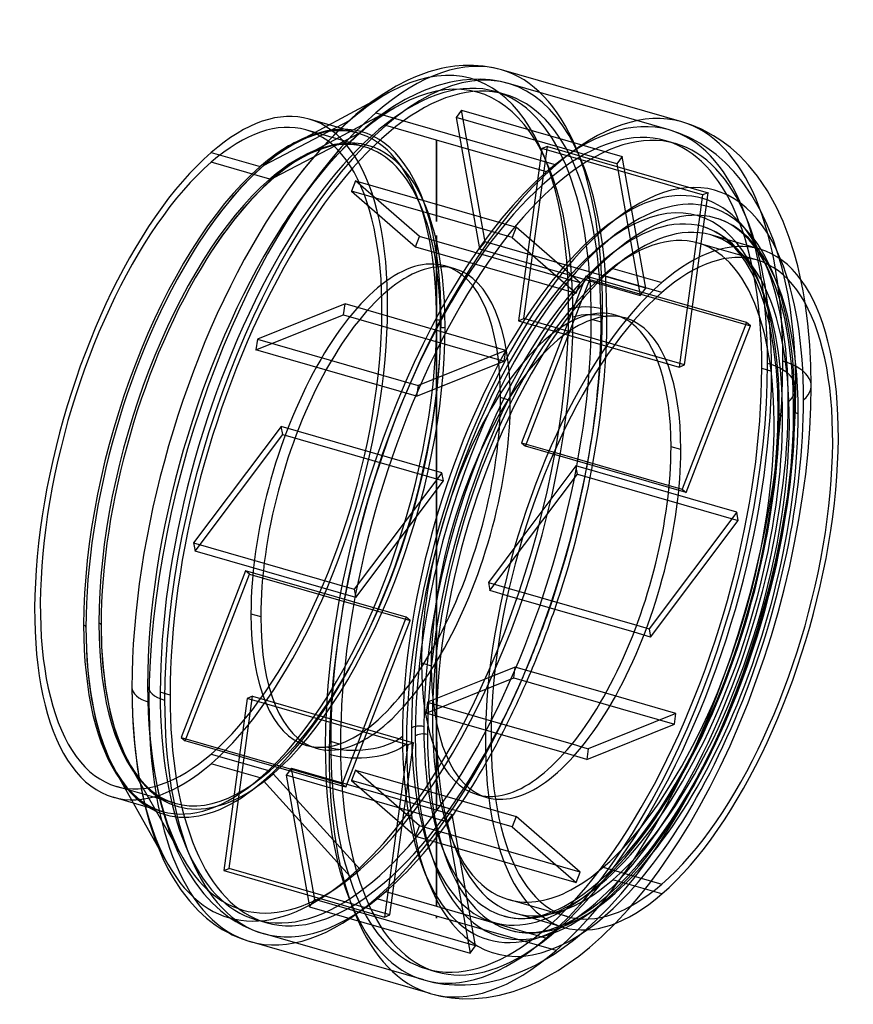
# Model space of a CAD drawing. Header units: millimetres. Extents: x -184 to 184, y -213 to 223.
import ezdxf

# ---------------------------------------------------------------- set-up
doc = ezdxf.new("R2010")
doc.units = ezdxf.units.MM
doc.layers.add('MAIN-1', color=7, linetype='Continuous')
doc.layers.add('MAIN-2', color=7, linetype='Continuous')

msp = doc.modelspace()

# ---------------------------------------------------------------- linework, layer by layer
at = {"layer": 'MAIN-1'}
for p, q in [((2.06, 200.93), (-3.44, 199.43)), ((4.29, 201.38), (2.06, 200.93)), ((8.12, 201.97), (4.29, 201.38)), ((11.82, 202.29), (8.12, 201.97)), ((16.29, 202.33), (11.82, 202.29)), ((20.59, 202.02), (16.29, 202.33)), ((21.52, 201.9), (20.59, 202.02)), ((25.19, 201.27), (21.52, 201.9)), ((28.76, 200.38), (25.19, 201.27)), ((108.44, 177.38), (28.76, 200.38)), ((-9.27, 197.29), (-12.6, 195.82)), ((-3.44, 199.43), (-9.27, 197.29)), ((-17.83, 193.12), (-23.34, 189.81)), ((-12.6, 195.82), (-17.83, 193.12)), ((-23.34, 189.81), (-28.81, 186.03)), ((-28.43, 186.3), (-61.87, 168.29)), ((-28.81, 186.03), (-35.62, 180.64)), ((-47.44, 176.06), (-56.33, 178.63)), ((-35.62, 180.64), (-42.7, 174.21)), ((-26.85, 181.39), (52.83, 158.39)), ((-76.44, 158.03), (-38.1, 178.14)), ((-42.7, 174.21), (-44.36, 172.57)), ((112.87, 175.91), (108.43, 177.39)), ((117.13, 174.1), (112.87, 175.91)), ((119.09, 173.13), (117.13, 174.1)), ((-44.36, 172.57), (-51.75, 164.75)), ((122.43, 171.27), (119.09, 173.13)), ((125.66, 169.18), (122.43, 171.27)), ((129.91, 165.98), (125.66, 169.18)), ((133.99, 162.34), (129.91, 165.98)), ((-99.59, 163.85), (-77.94, 157.6)), ((-51.75, 164.75), (-59.24, 155.82)), ((137.95, 158.19), (133.99, 162.34)), ((141.82, 153.41), (137.95, 158.19)), ((-59.24, 155.82), (-66.32, 146.41)), ((146.25, 146.87), (141.82, 153.41)), ((-66.32, 146.41), (-73.33, 136.09)), ((150.22, 139.71), (146.25, 146.87)), ((153.15, 133.38), (150.22, 139.71)), ((-73.33, 136.09), (-75.22, 133.14)), ((155.89, 126.28), (153.15, 133.38)), ((142.86, 121.13), (121.21, 127.38)), ((158.1, 119.45), (155.89, 126.28)), ((159.66, 113.73), (158.1, 119.45)), ((161.08, 107.63), (159.66, 113.73)), ((77.94, 112.6), (99.59, 106.35)), ((77.75, 77.51), (97.7, 71.75)), ((102.74, 15.74), (51.55, 30.52)), ((51.94, 31.42), (102.84, 16.73)), ((107.98, 32.51), (103.65, 33.76)), ((61.65, 25.35), (38.18, -5.88)), ((102.52, 13.55), (61.65, 25.35)), ((32.05, -28.81), (88.5, -45.11)), ((87.33, -48.2), (31.32, -32.04)), ((34.77, -63.58), (25.55, -67.29)), ((74.82, -75.14), (34.77, -63.58)), ((-134.6, -72.57), (-134.32, -85.15)), ((-134.32, -85.15), (-133.49, -97.03)), ((24.19, -87.28), (59.9, -97.58)), ((56.53, -101.54), (24.1, -92.18)), ((-133.49, -97.03), (-132.08, -108.71)), ((-132.08, -108.71), (-130.15, -119.45)), ((-142.04, -109.43), (-123.24, -142.67)), ((-133.97, -123.7), (-142.86, -121.13)), ((-130.15, -119.45), (-128.97, -124.65)), ((-128.97, -124.65), (-126.85, -132.42)), ((-126.85, -132.42), (-124.5, -139.48)), ((-124.5, -139.48), (-120.91, -148.17)), ((-120.91, -148.17), (-118.67, -152.7)), ((73.7, -152.04), (99.59, -159.52)), ((-118.67, -152.7), (-116.36, -156.8)), ((-116.36, -156.8), (-112.99, -162)), ((-112.99, -162), (-109.2, -166.91)), ((-109.2, -166.91), (-105.34, -171.11)), ((-105.34, -171.11), (-101.6, -174.54)), ((56.33, -178.63), (34.68, -172.38)), ((-101.6, -174.54), (-97.81, -177.46)), ((-97.81, -177.46), (-94.7, -179.5)), ((72.95, -182.76), (78.93, -176.92)), ((-94.7, -179.5), (-91.55, -181.26)), ((-91.55, -181.26), (-90.24, -181.92)), ((-90.24, -181.92), (-86.39, -183.57)), ((67.55, -187.54), (72.95, -182.76)), ((-86.39, -183.57), (-82.46, -184.88)), ((-2.78, -207.88), (-82.46, -184.88)), ((58.25, -194.66), (62.85, -191.31)), ((62.85, -191.31), (67.55, -187.54)), ((53.73, -197.62), (58.25, -194.66)), ((45.52, -202.2), (49.51, -200.1)), ((49.51, -200.1), (53.73, -197.62)), ((40.3, -204.56), (45.52, -202.2)), ((-2.77, -207.89), (1.89, -209.03)), ((22.17, -209.59), (27.78, -208.57)), ((27.78, -208.57), (33.85, -206.93)), ((33.85, -206.93), (40.3, -204.56)), ((1.89, -209.03), (6.68, -209.78)), ((6.68, -209.78), (11.65, -210.15)), ((11.65, -210.15), (16.77, -210.09)), ((16.77, -210.09), (22.17, -209.59))]:
    msp.add_line(p, q, dxfattribs=at)
for centre, major_axis, ratio, start_param, end_param in [((-26.85, 7.75), (-55.61, -192.63), 0.433013, 3.141574, 3.729595), ((-26.85, 7.75), (-55.61, -192.63), 0.433013, -2.55359, -0.982794), ((-99.59, 28.75), (-43.27, -149.88), 0.433013, -3.141592, -2.55359), ((52.83, -15.25), (-55.61, -192.63), 0.433013, -3.141486, -2.55359), ((-77.94, 22.5), (-43.27, -149.88), 0.433013, -2.812695, -2.55359), ((-76.44, 22.07), (-43.54, -150.84), 0.433013, -2.74025, -2.55359), ((-99.59, 28.75), (-43.27, -149.88), 0.433013, -2.55359, 0), ((74.48, -21.5), (-48.67, -168.61), 0.433013, 2.644285, 5.300392), ((-77.94, 22.5), (-43.27, -149.88), 0.433013, -2.55359, -0.982794), ((-76.44, 22.07), (-43.54, -150.84), 0.433013, -2.55359, -2.158765), ((52.83, -15.25), (-55.61, -192.63), 0.433013, -2.55359, -0.982794), ((74.48, -21.5), (-46.54, -161.22), 0.433013, 2.764224, 3.729595), ((77.94, -22.5), (-45.43, -157.37), 0.433013, -3.141486, -2.55359), ((-38.1, 11), (-53.53, -185.43), 0.433013, -2.158765, -0.982794), ((77.94, -22.5), (-43.27, -149.88), 0.433013, -3.141592, -2.55359), ((77.94, -22.5), (-45.43, -157.37), 0.433013, 2.831748, 3.1417), ((74.48, -21.5), (-46.54, -161.22), 0.433013, -2.55359, -0.982794), ((99.59, -28.75), (-43.27, -149.88), 0.433013, -3.141592, -2.55359), ((-76.44, 22.07), (-43.54, -150.84), 0.433013, -2.158765, -0.982794), ((77.94, -22.5), (-45.43, -157.37), 0.433013, -2.55359, -0.982794), ((99.59, -28.75), (-43.27, -149.88), 0.433013, 0.588003, 3.141593), ((99.59, -28.75), (41.88, 145.08), 0.433013, 0, 0.588003), ((73.7, -21.27), (-41.88, -145.08), 0.433013, 0.588003, 2.934006), ((99.59, -28.75), (41.88, 145.08), 0.433013, -2.55359, 0), ((77.94, -22.5), (-43.27, -149.88), 0.433013, -2.55359, 0), ((99.59, -28.75), (-43.27, -149.88), 0.433013, -2.55359, 0), ((99.59, -28.75), (41.88, 145.08), 0.433013, 0.588003, 3.141593), ((48.5, -14), (-30.59, -105.97), 0.433013, 2.158799, 2.976622), ((52.83, -15.25), (30.59, 105.97), 0.433013, -0.982794, -0.080785), ((52.83, -15.25), (-52.84, -183.03), 0.433013, 0.992507, 2.149086), ((48.5, -14), (-30.59, -105.97), 0.433013, 0.164971, 2.158799), ((52.83, -15.25), (30.59, 105.97), 0.433013, -3.060808, -0.982794), ((-22.52, 6.5), (-52.84, -183.03), 0.433013, 1.790142, 1.801797), ((-22.43, 6.47), (-54.22, -187.83), 0.433013, 1.784444, 1.795786), ((-22.52, 6.5), (-52.84, -183.03), 0.433013, 1.297359, 1.454567), ((-22.43, 6.47), (-54.22, -187.83), 0.433013, 1.304525, 1.457553), ((-156.94, -45.92), (-2, 0), 0.5, -3.141593, -2.094395), ((-77.94, 22.5), (-43.27, -149.88), 0.433013, -0.982794, -0.328897), ((-76.44, 22.07), (-43.54, -150.84), 0.433013, -0.982794, -0.401328), ((-119.6, -72.57), (-15, 0), 0.5, 0, 1.047198), ((-26.85, 7.75), (-55.61, -192.63), 0.433013, -0.982794, -0.000019), ((-5.96, -95.16), (-4, 0), 0.5, -2.094395, -0.523599), ((74.48, -21.5), (-46.54, -161.22), 0.433013, -0.982794, 0.377369), ((77.94, -22.5), (-45.43, -157.37), 0.433013, -0.982794, 0.000107), ((-22.52, 6.5), (-52.84, -183.03), 0.433013, 1.099552, 1.12651), ((-22.43, 6.47), (-54.22, -187.83), 0.433013, 1.085628, 1.13865), ((-34.92, -91.24), (-25, 0), 0.5, 1.047198, 2.617994), ((74.48, -21.5), (-48.67, -168.61), 0.433013, -0.982794, 0.497308), ((52.83, -15.25), (-55.61, -192.63), 0.433013, -0.982794, 0), ((-77.94, 22.5), (-43.27, -149.88), 0.433013, -0.001046, -0.000019), ((73.7, -21.27), (-41.88, -145.08), 0.433013, 0.207586, 0.588003), ((99.59, -28.75), (41.88, 145.08), 0.433013, -3.141592, -2.55359), ((99.59, -28.75), (-43.27, -149.88), 0.433013, 0, 0.588003), ((77.94, -22.5), (-45.43, -157.37), 0.433013, 0.000107, 0.309845), ((52.83, -15.25), (-55.61, -192.63), 0.433013, 0, 0.000107)]:
    msp.add_ellipse(centre, major_axis=major_axis, ratio=ratio, start_param=start_param, end_param=end_param, dxfattribs=at)
at = {"layer": 'MAIN-2'}
for p, q in [((11.55, 195.86), (7.8, 195.29)), ((15.17, 196.17), (11.55, 195.86)), ((19.55, 196.22), (15.17, 196.17)), ((23.78, 195.91), (19.55, 196.22)), ((24.69, 195.8), (23.78, 195.91)), ((0.22, 193.37), (-5.48, 191.28)), ((5.61, 194.84), (0.22, 193.37)), ((7.8, 195.29), (5.61, 194.84)), ((28.28, 195.18), (24.69, 195.8)), ((31.79, 194.3), (28.28, 195.18)), ((102.81, 173.81), (31.79, 194.31)), ((-20.18, 190.75), (-28.43, 186.3)), ((-13.86, 187.21), (-19.23, 183.97)), ((-8.74, 189.84), (-13.86, 187.21)), ((-5.48, 191.28), (-8.74, 189.84)), ((30.32, 189.53), (25.99, 190.78)), ((-16.05, 184.91), (-57.95, 162.49)), ((-19.23, 183.97), (-24.58, 180.28)), ((-24.58, 180.28), (-31.23, 175.01)), ((11.1, 182.52), (8.69, 179.31)), ((8.69, 179.31), (19.07, 121.21)), ((79.7, 158.81), (8.69, 179.31)), ((21.48, 124.42), (11.1, 182.52)), ((11.1, 182.52), (82.12, 162.02)), ((-34.68, 172.38), (-47.44, 176.06)), ((-31.23, 175.01), (-38.14, 168.73)), ((0, 169.31), (-22.43, 175.78)), ((-33.68, 172.54), (-72.2, 152.48)), ((-57.3, 170.3), (-59.51, 169.32)), ((-31.82, 166.35), (-57.71, 173.83)), ((-53.52, 171.68), (-57.3, 170.3)), ((-50.08, 172.62), (-53.52, 171.68)), ((-48.71, 172.9), (-50.08, 172.62)), ((-46.41, 173.25), (-48.71, 172.9)), ((-44.24, 173.44), (-46.41, 173.25)), ((-41.67, 173.47), (-44.24, 173.44)), ((-39.23, 173.29), (-41.67, 173.47)), ((-38.71, 173.23), (-39.23, 173.29)), ((-36.66, 172.87), (-38.71, 173.23)), ((-34.67, 172.38), (-36.66, 172.87)), ((107.1, 172.38), (102.8, 173.81)), ((111.3, 170.6), (107.1, 172.38)), ((113.19, 169.67), (111.3, 170.6)), ((-63.08, 167.48), (-66.93, 165.16)), ((-59.51, 169.32), (-63.08, 167.48)), ((-50.03, 165.68), (-53.68, 164.34)), ((-46.7, 166.58), (-50.03, 165.68)), ((-39.76, 167.14), (-46.96, 159.51)), ((-45.38, 166.86), (-46.7, 166.58)), ((-43.16, 167.2), (-45.38, 166.86)), ((-41.06, 167.38), (-43.16, 167.2)), ((-38.57, 167.4), (-41.06, 167.38)), ((-38.14, 168.73), (-39.76, 167.14)), ((-36.22, 167.23), (-38.57, 167.4)), ((-35.71, 167.17), (-36.22, 167.23)), ((-33.74, 166.83), (-35.71, 167.17)), ((-31.82, 166.35), (-33.74, 166.83)), ((0, 169.31), (0, 169.31)), ((0, 169.31), (0, 169.31)), ((0, 169.31), (0, 169.31)), ((0, 169.31), (0, 169.31)), ((0, 169.31), (0, 169.31)), ((0, 169.31), (0, 169.31)), ((0, 169.31), (0, 169.31)), ((0, 169.31), (0, 169.31)), ((0, 169.31), (0, 169.31)), ((0, 169.31), (0, 169.31)), ((0, 169.31), (0, 169.31)), ((0, 169.31), (0, 169.31)), ((0, 169.31), (0, 169.31)), ((0, 169.31), (0, 169.31)), ((0, 169.31), (0, 169.31)), ((0, 169.31), (0, 169.31)), ((0, 169.31), (0, 169.31)), ((48.58, 155.28), (0, 169.31)), ((0, 169.31), (0, 133.31)), ((0, 133.31), (0, 169.31)), ((0, 169.31), (0, 169.31)), ((0, 169.31), (0, 169.31)), ((0, 169.31), (0, 169.31)), ((0, 169.31), (0, 169.31)), ((0, 169.31), (0, 169.31)), ((0, 169.31), (0, 169.31)), ((0, 169.31), (0, 169.31)), ((0, 169.31), (0, 169.31)), ((0, 169.31), (0, 169.31)), ((0, 169.31), (0, 169.31)), ((0, 169.31), (0, 169.31)), ((0, 169.31), (0, 169.31)), ((0, 133.31), (0, 169.31)), ((0, 133.31), (0, 169.31)), ((46.59, 165.58), (36.21, 89.5)), ((38.63, 90.47), (49.01, 166.55)), ((49.01, 166.55), (46.59, 165.58)), ((117.6, 145.08), (46.59, 165.58)), ((49.01, 166.55), (120.02, 146.05)), ((101.33, 169.03), (105.66, 167.78)), ((116.37, 167.91), (113.19, 169.67)), ((119.5, 165.91), (116.37, 167.91)), ((123.55, 162.9), (119.5, 165.91)), ((-70.85, 162.45), (-75.85, 158.49)), ((-66.93, 165.16), (-70.85, 162.45)), ((-59.28, 161.61), (-63, 159.37)), ((-55.82, 163.39), (-59.28, 161.61)), ((-53.68, 164.34), (-55.82, 163.39)), ((82.12, 162.02), (79.7, 158.81)), ((92.49, 103.92), (82.12, 162.02)), ((127.51, 159.42), (123.55, 162.9)), ((-73.7, 152.04), (-99.59, 159.52)), ((-75.85, 158.49), (-81.17, 153.66)), ((-66.8, 156.75), (-71.63, 152.91)), ((-63, 159.37), (-66.8, 156.75)), ((-46.96, 159.51), (-54.27, 150.8)), ((79.7, 158.81), (90.08, 100.71)), ((131.35, 155.47), (127.51, 159.42)), ((-82.43, 152.42), (-88.11, 146.4)), ((-81.17, 153.66), (-82.43, 152.42)), ((-71.63, 152.91), (-76.78, 148.24)), ((135.08, 150.96), (131.35, 155.47)), ((-76.78, 148.24), (-78, 147.04)), ((-54.27, 150.8), (-61.16, 141.63)), ((-35.81, 151.32), (-37.58, 146.73)), ((-7.46, 126.77), (-35.81, 151.32)), ((-35.81, 151.32), (35.2, 130.82)), ((139.31, 144.89), (135.08, 150.96)), ((-88.11, 146.4), (-93.95, 139.43)), ((-78, 147.04), (-83.5, 141.21)), ((-37.58, 146.73), (-9.22, 122.18)), ((33.44, 126.23), (-37.58, 146.73)), ((117.6, 145.08), (107.23, 69)), ((109.64, 69.97), (120.02, 146.05)), ((120.02, 146.05), (117.6, 145.08)), ((143.32, 137.86), (139.31, 144.89)), ((-93.95, 139.43), (-99.54, 132.01)), ((-83.5, 141.21), (-89.15, 134.47)), ((-61.16, 141.63), (-68, 131.58)), ((146.19, 131.83), (143.32, 137.86)), ((-99.54, 132.01), (-105.12, 123.79)), ((-89.15, 134.47), (-94.56, 127.28)), ((-68, 131.58), (-69.84, 128.7)), ((35.2, 130.82), (33.44, 126.23)), ((63.56, 106.27), (35.2, 130.82)), ((119.67, 130.39), (117.67, 131.06)), ((125.44, 134.19), (123.36, 134.88)), ((127.49, 133.32), (125.44, 134.19)), ((128.42, 132.86), (127.49, 133.32)), ((130.01, 131.98), (128.42, 132.86)), ((131.61, 130.96), (130.01, 131.98)), ((133.74, 129.37), (131.61, 130.96)), ((148.87, 125.16), (146.19, 131.83)), ((-94.56, 127.28), (-99.97, 119.33)), ((-9.22, 122.18), (-7.46, 126.77)), ((63.56, 106.27), (-7.46, 126.77)), ((0, 127.19), (0, -127.19)), ((0, -127.19), (0, 127.19)), ((0, -127.19), (0, 127.19)), ((0, -127.19), (0, 127.19)), ((33.44, 126.23), (61.79, 101.68)), ((121.64, 129.56), (119.67, 130.39)), ((122.54, 129.11), (121.64, 129.56)), ((124.07, 128.26), (122.54, 129.11)), ((125.62, 127.28), (124.07, 128.26)), ((127.67, 125.75), (125.62, 127.28)), ((135.91, 127.47), (133.74, 129.37)), ((138.11, 125.2), (135.91, 127.47)), ((-105.12, 123.79), (-106.64, 121.42)), ((-9.22, 122.18), (61.79, 101.68)), ((19.07, 121.21), (21.48, 124.42)), ((92.49, 103.92), (21.48, 124.42)), ((141.47, 116.33), (115.58, 123.8)), ((129.76, 123.91), (127.67, 125.75)), ((131.89, 121.72), (129.76, 123.91)), ((140.36, 122.48), (138.11, 125.2)), ((143.05, 118.61), (140.36, 122.48)), ((151.18, 118.23), (148.87, 125.16)), ((-99.97, 119.33), (-101.43, 117.03)), ((19.07, 121.21), (90.08, 100.71)), ((134.07, 119.09), (131.89, 121.72)), ((136.67, 115.35), (134.07, 119.09)), ((145.77, 113.86), (143.05, 118.61)), ((152.72, 112.78), (151.18, 118.23)), ((8.08, 112.47), (3.74, 113.72)), ((139.29, 110.76), (136.67, 115.35)), ((147.8, 109.58), (145.77, 113.86)), ((65.98, 109.22), (37.62, 35.56)), ((67.74, 107.69), (65.98, 109.22)), ((136.99, 88.72), (65.98, 109.22)), ((99.59, 102.02), (73.7, 109.49)), ((141.26, 106.62), (139.29, 110.76)), ((149.78, 104.64), (147.8, 109.58)), ((154.12, 107), (152.72, 112.78)), ((39.39, 34.03), (67.74, 107.69)), ((61.79, 101.68), (63.56, 106.27)), ((67.74, 107.69), (138.76, 87.19)), ((143.17, 101.84), (141.26, 106.62)), ((151.55, 99.33), (149.78, 104.64)), ((155.36, 100.89), (154.12, 107)), ((162.06, 102.63), (161.08, 107.63)), ((90.08, 100.71), (92.49, 103.92)), ((144.89, 96.71), (143.17, 101.84)), ((156.42, 94.49), (155.36, 100.89)), ((162.94, 97.44), (162.06, 102.63)), ((-40.43, 96.89), (-79.16, 81.32)), ((-41.07, 92.15), (-40.43, 96.89)), ((30.59, 76.39), (-40.43, 96.89)), ((146.06, 92.56), (144.89, 96.71)), ((152.76, 95.04), (151.55, 99.33)), ((164.11, 88.3), (162.94, 97.44)), ((-79.81, 76.58), (-41.07, 92.15)), ((-41.07, 92.15), (29.94, 71.65)), ((79.09, 91.97), (83.42, 90.72)), ((147.14, 88.07), (146.06, 92.56)), ((153.88, 90.4), (152.76, 95.04)), ((157.92, 81.64), (156.42, 94.49)), ((36.21, 89.5), (38.63, 90.47)), ((36.21, 89.5), (77.75, 77.51)), ((109.64, 69.97), (38.63, 90.47)), ((68.4, 90.24), (72.73, 88.99)), ((136.99, 88.72), (108.64, 15.06)), ((110.4, 13.53), (138.76, 87.19)), ((138.76, 87.19), (136.99, 88.72)), ((148.12, 83.24), (147.14, 88.07)), ((154.9, 85.41), (153.88, 90.4)), ((164.99, 78.64), (164.11, 88.3)), ((148.98, 78.08), (148.12, 83.24)), ((155.78, 80.09), (154.9, 85.41)), ((-79.16, 81.32), (-79.81, 76.58)), ((-79.16, 81.32), (-8.15, 60.82)), ((157.05, 69.18), (155.78, 80.09)), ((158.6, 70.98), (157.92, 81.64)), ((165.43, 69.87), (164.99, 78.64)), ((-8.79, 56.08), (-79.81, 76.58)), ((30.59, 76.39), (-8.15, 60.82)), ((29.94, 71.65), (30.59, 76.39)), ((150.21, 67.53), (148.98, 78.08)), ((-8.79, 56.08), (29.94, 71.65)), ((97.7, 71.75), (107.23, 69)), ((107.23, 69), (109.64, 69.97)), ((158.83, 59.8), (158.6, 70.98)), ((165.58, 60.74), (165.43, 69.87)), ((143.75, 68.49), (148.08, 67.24)), ((150.78, 58.6), (150.21, 67.53)), ((157.64, 59.96), (157.05, 69.18)), ((-8.15, 60.82), (-8.79, 56.08)), ((150.97, 49.11), (150.78, 58.6)), ((157.84, 50.16), (157.64, 59.96)), ((158.69, 50.72), (158.83, 59.8)), ((165.43, 51.33), (165.58, 60.74)), ((32.63, 54.26), (28.3, 55.51)), ((150.85, 41.32), (150.97, 49.11)), ((157.72, 42.11), (157.84, 50.16)), ((158.26, 41.4), (158.69, 50.72)), ((164.97, 41.65), (165.43, 51.33)), ((-68.6, 42.8), (-107.33, -8.72)), ((-106.69, -12.35), (-67.95, 39.17)), ((-67.95, 39.17), (-68.6, 42.8)), ((2.42, 22.3), (-68.6, 42.8)), ((-67.95, 39.17), (3.06, 18.67)), ((150.48, 33.27), (150.85, 41.32)), ((157.33, 33.79), (157.72, 42.11)), ((157.54, 31.87), (158.26, 41.4)), ((164.22, 31.76), (164.97, 41.65)), ((37.62, 35.56), (39.39, 34.03)), ((37.62, 35.56), (51.94, 31.42)), ((51.55, 30.52), (39.39, 34.03)), ((149.85, 24.98), (150.48, 33.27)), ((156.52, 22.16), (157.54, 31.87)), ((156.68, 25.23), (157.33, 33.79)), ((163.16, 21.69), (164.22, 31.76)), ((2.42, 22.3), (-36.32, -29.22)), ((3.06, 18.67), (2.42, 22.3)), ((62.3, 21.72), (61.65, 25.35)), ((148.96, 16.49), (149.85, 24.98)), ((155.25, 12.49), (156.52, 22.16)), ((155.77, 16.47), (156.68, 25.23)), ((-35.67, -32.85), (3.06, 18.67)), ((23.57, -29.8), (62.3, 21.72)), ((62.3, 21.72), (133.31, 1.22)), ((161.82, 11.64), (163.16, 21.69)), ((132.67, 4.85), (102.52, 13.55)), ((110.4, 13.53), (102.74, 15.74)), ((102.84, 16.73), (108.64, 15.06)), ((108.64, 15.06), (110.4, 13.53)), ((147.84, 8), (148.96, 16.49)), ((154.61, 7.7), (155.77, 16.47)), ((153.7, 2.71), (155.25, 12.49)), ((160.2, 1.49), (161.82, 11.64)), ((132.67, 4.85), (93.93, -46.67)), ((133.31, 1.22), (132.67, 4.85)), ((146.48, -0.61), (147.84, 8)), ((153.2, -1.19), (154.61, 7.7)), ((94.58, -50.3), (133.31, 1.22)), ((151.87, -7.15), (153.7, 2.71)), ((158.29, -8.74), (160.2, 1.49)), ((144.87, -9.31), (146.48, -0.61)), ((151.54, -10.17), (153.2, -1.19)), ((38.18, -5.88), (22.92, -26.17)), ((149.79, -17.04), (151.87, -7.15)), ((-107.33, -8.72), (-106.69, -12.35)), ((-107.33, -8.72), (-36.32, -29.22)), ((-35.67, -32.85), (-106.69, -12.35)), ((143.02, -18.06), (144.87, -9.31)), ((149.63, -19.21), (151.54, -10.17)), ((156.1, -19), (158.29, -8.74)), ((147.45, -26.89), (149.79, -17.04)), ((-84.42, -21.03), (-112.78, -94.69)), ((-82.66, -22.56), (-84.42, -21.03)), ((-13.41, -41.53), (-84.42, -21.03)), ((140.95, -26.79), (143.02, -18.06)), ((147.49, -28.22), (149.63, -19.21)), ((153.65, -29.23), (156.1, -19)), ((-111.01, -96.22), (-82.66, -22.56)), ((-82.66, -22.56), (-11.64, -43.06)), ((-36.32, -29.22), (-35.67, -32.85)), ((22.92, -26.17), (23.57, -29.8)), ((22.92, -26.17), (32.05, -28.81)), ((31.32, -32.04), (23.57, -29.8)), ((138.66, -35.5), (140.95, -26.79)), ((144.87, -36.72), (147.45, -26.89)), ((145.13, -37.22), (147.49, -28.22)), ((150.95, -39.42), (153.65, -29.23)), ((136.15, -44.17), (138.66, -35.5)), ((142.04, -46.49), (144.87, -36.72)), ((142.54, -46.18), (145.13, -37.22)), ((-82, -40.01), (-77.67, -41.26)), ((-13.41, -41.53), (-41.76, -115.19)), ((-40, -116.72), (-11.64, -43.06)), ((-11.64, -43.06), (-13.41, -41.53)), ((147.99, -49.56), (150.95, -39.42)), ((-154.94, -45.92), (-154.72, -55.96)), ((-148.2, -44.98), (-147.98, -54.7)), ((88.5, -45.11), (93.93, -46.67)), ((93.93, -46.67), (94.58, -50.3)), ((133.44, -52.76), (136.15, -44.17)), ((138.98, -56.18), (142.04, -46.49)), ((139.74, -55.05), (142.54, -46.18)), ((94.58, -50.3), (87.33, -48.2)), ((144.79, -59.61), (147.99, -49.56)), ((-154.72, -55.96), (-154.07, -65.36)), ((-147.98, -54.7), (-147.35, -63.8)), ((130.53, -61.27), (133.44, -52.76)), ((135.69, -65.79), (138.98, -56.18)), ((136.73, -63.83), (139.74, -55.05)), ((141.34, -69.56), (144.79, -59.61)), ((-147.35, -63.8), (-146.28, -72.65)), ((-6.65, -61.76), (-2.32, -63.01)), ((34.13, -68.32), (34.77, -63.58)), ((127.42, -69.64), (130.53, -61.27)), ((133.52, -72.47), (136.73, -63.83)), ((-154.07, -65.36), (-152.96, -74.51)), ((-4.61, -83.89), (34.13, -68.32)), ((25.55, -67.29), (-3.96, -79.15)), ((34.13, -68.32), (105.14, -88.82)), ((132.18, -75.25), (135.69, -65.79)), ((137.67, -79.35), (141.34, -69.56)), ((-146.28, -72.65), (-144.84, -80.68)), ((-127.68, -71.68), (-127.41, -83.94)), ((124.15, -77.83), (127.42, -69.64)), ((130.14, -80.94), (133.52, -72.47)), ((-152.96, -74.51), (-151.48, -82.8)), ((-117.77, -75.99), (-122.1, -74.74)), ((-83.66, -77.47), (-94.04, -153.55)), ((-91.62, -152.58), (-81.25, -76.5)), ((-81.25, -76.5), (-83.66, -77.47)), ((-12.65, -97.97), (-83.66, -77.47)), ((-81.25, -76.5), (-10.23, -97)), ((105.79, -84.08), (74.82, -75.14)), ((120.72, -85.82), (124.15, -77.83)), ((128.47, -84.53), (132.18, -75.25)), ((-144.84, -80.68), (-143.97, -84.51)), ((-3.96, -79.15), (-4.61, -83.89)), ((-3.96, -79.15), (24.19, -87.28)), ((126.6, -89.19), (130.14, -80.94)), ((133.79, -88.95), (137.67, -79.35)), ((-151.48, -82.8), (-150.58, -86.76)), ((-150.58, -86.76), (-148.98, -92.61)), ((-143.97, -84.51), (-142.43, -90.17)), ((-127.41, -83.94), (-126.61, -95.51)), ((24.1, -92.18), (-4.61, -83.89)), ((105.79, -84.08), (67.05, -99.65)), ((105.14, -88.82), (105.79, -84.08)), ((117.09, -93.69), (120.72, -85.82)), ((124.58, -93.6), (128.47, -84.53)), ((-142.43, -90.17), (-140.74, -95.22)), ((66.41, -104.39), (105.14, -88.82)), ((122.85, -97.31), (126.6, -89.19)), ((129.72, -98.34), (133.79, -88.95)), ((-148.98, -92.61), (-147.24, -97.82)), ((-140.74, -95.22), (-138.24, -101.28)), ((-126.61, -95.51), (-125.23, -106.91)), ((-112.78, -94.69), (-111.01, -96.22)), ((-112.78, -94.69), (-41.76, -115.19)), ((113.34, -101.28), (117.09, -93.69)), ((120.44, -102.56), (124.58, -93.6)), ((-147.24, -97.82), (-144.66, -104.09)), ((-40, -116.72), (-111.01, -96.22)), ((-53.11, -99.47), (-57.44, -98.22)), ((-42.42, -97.74), (-46.75, -96.49)), ((-12.65, -97.97), (-23.02, -174.05)), ((-20.61, -173.08), (-10.23, -97)), ((-10.23, -97), (-12.65, -97.97)), ((59.9, -97.58), (67.05, -99.65)), ((67.05, -99.65), (66.41, -104.39)), ((118.98, -105.15), (122.85, -97.31)), ((125.39, -107.61), (129.72, -98.34)), ((-144.66, -104.09), (-143.08, -107.26)), ((-138.24, -101.28), (-136.72, -104.35)), ((-136.72, -104.35), (-135.19, -107.08)), ((-99.59, -102.02), (-73.7, -109.49)), ((66.41, -104.39), (56.53, -101.54)), ((109.47, -108.58), (113.34, -101.28)), ((116.15, -111.25), (120.44, -102.56)), ((-143.08, -107.26), (-141.5, -110.08)), ((-135.63, -106.61), (-112.13, -147.91)), ((-135.19, -107.08), (-133.01, -110.44)), ((-125.23, -106.91), (-123.35, -117.38)), ((-77.94, -112.6), (-99.59, -106.35)), ((-64.1, -108.21), (-66.51, -111.42)), ((-53.72, -166.31), (-64.1, -108.21)), ((-64.1, -108.21), (6.92, -128.71)), ((105.51, -115.54), (109.47, -108.58)), ((114.98, -112.68), (118.98, -105.15)), ((120.91, -116.57), (125.39, -107.61)), ((-141.5, -110.08), (-139.24, -113.56)), ((-133.01, -110.44), (-130.63, -113.52)), ((-72.2, -110.79), (-33.68, -153.09)), ((-66.51, -111.42), (-56.13, -169.52)), ((4.5, -131.92), (-66.51, -111.42)), ((-35.81, -109.18), (-37.58, -113.77)), ((-7.46, -133.73), (-35.81, -109.18)), ((-35.81, -109.18), (35.2, -129.68)), ((110.9, -119.87), (114.98, -112.68)), ((111.7, -119.64), (116.15, -111.25)), ((-115.58, -123.8), (-141.47, -116.33)), ((-139.24, -113.56), (-136.79, -116.75)), ((-136.79, -116.75), (-134.37, -119.38)), ((-130.63, -113.52), (-128.3, -116.07)), ((-128.3, -116.07), (-126.1, -118.08)), ((-123.35, -117.38), (-122.2, -122.45)), ((-38.1, -156.15), (-76.44, -113.9)), ((-41.76, -115.19), (-40, -116.72)), ((-37.58, -113.77), (-9.22, -138.32)), ((33.44, -134.27), (-37.58, -113.77)), ((101.95, -121.41), (105.51, -115.54)), ((116.25, -125.24), (120.91, -116.57)), ((-134.37, -119.38), (-132.1, -121.45)), ((-132.1, -121.45), (-129.87, -123.18)), ((-126.1, -118.08), (-123.94, -119.74)), ((-123.94, -119.74), (-122.21, -120.88)), ((-122.21, -120.88), (-120.48, -121.85)), ((17.91, -119.97), (22.24, -121.22)), ((98.35, -126.99), (101.95, -121.41)), ((107.12, -127.7), (111.7, -119.64)), ((107.22, -125.94), (110.9, -119.87)), ((-121.21, -127.38), (-133.97, -123.7)), ((-129.87, -123.18), (-128.07, -124.36)), ((-128.07, -124.36), (-126.28, -125.36)), ((-126.28, -125.36), (-125.54, -125.72)), ((-125.54, -125.72), (-123.39, -126.65)), ((-122.2, -122.45), (-120.13, -130.04)), ((-120.48, -121.85), (-119.77, -122.2)), ((-119.77, -122.2), (-117.69, -123.1)), ((-117.69, -123.1), (-115.58, -123.8)), ((103.5, -131.7), (107.22, -125.94)), ((111.6, -133.32), (116.25, -125.24)), ((-123.39, -126.65), (-121.21, -127.38)), ((-120.13, -130.04), (-117.83, -136.93)), ((6.92, -128.71), (4.5, -131.92)), ((17.29, -186.81), (6.92, -128.71)), ((35.2, -129.68), (33.44, -134.27)), ((63.56, -154.23), (35.2, -129.68)), ((94.73, -132.25), (98.35, -126.99)), ((102.97, -134.55), (107.12, -127.7)), ((-9.22, -138.32), (-7.46, -133.73)), ((63.56, -154.23), (-7.46, -133.73)), ((0, -133.31), (0, -169.31)), ((0, -169.31), (0, -133.31)), ((0, -169.31), (0, -133.31)), ((0, -169.31), (0, -133.31)), ((4.5, -131.92), (14.88, -190.02)), ((33.44, -134.27), (61.79, -158.82)), ((91.12, -137.19), (94.73, -132.25)), ((98.74, -141.09), (102.97, -134.55)), ((99.76, -137.14), (103.5, -131.7)), ((107.28, -140.35), (111.6, -133.32)), ((-117.83, -136.93), (-114.32, -145.42)), ((-9.22, -138.32), (61.79, -158.82)), ((88.65, -140.37), (91.12, -137.19)), ((96.03, -142.23), (99.76, -137.14)), ((-123.24, -142.67), (-118.73, -150.65)), ((84.08, -145.9), (88.65, -140.37)), ((93.48, -145.52), (96.03, -142.23)), ((94.45, -147.33), (98.74, -141.09)), ((102.88, -147.08), (107.28, -140.35)), ((-114.32, -145.42), (-112.13, -149.83)), ((79.6, -150.85), (84.08, -145.9)), ((88.75, -151.23), (93.48, -145.52)), ((90.13, -153.23), (94.45, -147.33)), ((98.37, -153.54), (102.88, -147.08)), ((-112.13, -149.83), (-109.88, -153.85)), ((75.25, -155.22), (79.6, -150.85)), ((84.12, -156.34), (88.75, -151.23)), ((-109.88, -153.85), (-106.58, -158.93)), ((-94.04, -153.55), (-91.62, -152.58)), ((-94.04, -153.55), (-23.02, -174.05)), ((-20.61, -173.08), (-91.62, -152.58)), ((61.79, -158.82), (63.56, -154.23)), ((71.08, -159.02), (75.25, -155.22)), ((79.64, -160.86), (84.12, -156.34)), ((87.14, -157.08), (90.13, -153.23)), ((94.27, -159.06), (98.37, -153.54)), ((-106.58, -158.93), (-102.87, -163.74)), ((67.79, -161.75), (71.08, -159.02)), ((75.32, -164.8), (79.64, -160.86)), ((99.59, -163.85), (77.94, -157.6)), ((81.55, -163.85), (87.14, -157.08)), ((90.88, -163.38), (94.27, -159.06)), ((-102.87, -163.74), (-99.09, -167.85)), ((-22.43, -162.83), (0, -169.31)), ((61.66, -166.19), (64.64, -164.14)), ((64.64, -164.14), (67.79, -161.75)), ((71.92, -167.62), (75.32, -164.8)), ((75.96, -170.02), (81.55, -163.85)), ((84.71, -170.69), (90.88, -163.38)), ((-99.09, -167.85), (-95.43, -171.21)), ((-56.13, -169.52), (-53.72, -166.31)), ((-56.13, -169.52), (14.88, -190.02)), ((17.29, -186.81), (-53.72, -166.31)), ((0, -173.64), (-26.85, -165.89)), ((0, -169.31), (48.58, -183.33)), ((0, -169.31), (0, -169.31)), ((0, -169.31), (0, -169.31)), ((0, -169.31), (0, -169.31)), ((0, -169.31), (0, -169.31)), ((0, -169.31), (0, -169.31)), ((0, -169.31), (0, -169.31)), ((0, -169.31), (0, -169.31)), ((0, -169.31), (0, -169.31)), ((0, -169.31), (0, -169.31)), ((0, -169.31), (0, -169.31)), ((0, -169.31), (0, -169.31)), ((0, -169.31), (0, -169.31)), ((0, -169.31), (0, -169.31)), ((0, -169.31), (0, -169.31)), ((0, -169.31), (0, -169.31)), ((0, -169.31), (0, -169.31)), ((0, -169.31), (0, -169.31)), ((0, -169.31), (0, -169.31)), ((0, -169.31), (0, -169.31)), ((0, -169.31), (0, -169.31)), ((0, -169.31), (0, -169.31)), ((0, -169.31), (0, -169.31)), ((0, -169.31), (0, -169.31)), ((0, -169.31), (0, -169.31)), ((0, -169.31), (0, -169.31)), ((0, -169.31), (0, -169.31)), ((0, -169.31), (0, -169.31)), ((0, -169.31), (0, -169.31)), ((0, -169.31), (0, -169.31)), ((57.71, -173.83), (31.82, -166.35)), ((53.91, -170.56), (56.3, -169.37)), ((56.3, -169.37), (58.83, -167.95)), ((58.83, -167.95), (61.66, -166.19)), ((68.67, -170.08), (71.92, -167.62)), ((-95.43, -171.21), (-91.71, -174.08)), ((-23.02, -174.05), (-20.61, -173.08)), ((0, -173.64), (0, -173.64)), ((0, -173.64), (0, -173.64)), ((0, -173.64), (0, -173.64)), ((0, -173.64), (0, -173.64)), ((0, -173.64), (0, -173.64)), ((0, -173.64), (0, -173.64)), ((0, -173.64), (0, -173.64)), ((0, -173.64), (0, -173.64)), ((0, -173.64), (0, -173.64)), ((0, -173.64), (0, -173.64)), ((0, -173.64), (0, -173.64)), ((0, -173.64), (0, -173.64)), ((0, -173.64), (0, -173.64)), ((0, -173.64), (0, -173.64)), ((0, -173.64), (0, -173.64)), ((0, -173.64), (0, -173.64)), ((0, -173.64), (0, -173.64)), ((52.83, -188.89), (0, -173.64)), ((0, -173.64), (0, -174.5)), ((0, -174.5), (0, -173.64)), ((0, -173.64), (0, -173.64)), ((0, -173.64), (0, -173.64)), ((0, -173.64), (0, -173.64)), ((0, -173.64), (0, -173.64)), ((0, -173.64), (0, -173.64)), ((0, -173.64), (0, -173.64)), ((0, -173.64), (0, -173.64)), ((0, -173.64), (0, -173.64)), ((0, -173.64), (0, -173.64)), ((0, -173.64), (0, -173.64)), ((0, -173.64), (0, -173.64)), ((0, -173.64), (0, -173.64)), ((0, -174.5), (0, -173.64)), ((0, -174.5), (0, -173.64)), ((29.73, -173.61), (31.77, -174.11)), ((41.01, -174.44), (43.76, -174)), ((43.76, -174), (46.88, -173.24)), ((46.88, -173.24), (50.28, -172.1)), ((50.28, -172.1), (53.91, -170.56)), ((60.04, -175.49), (62.66, -174.03)), ((62.66, -174.03), (65.58, -172.21)), ((65.58, -172.21), (68.67, -170.08)), ((70.41, -175.6), (75.96, -170.02)), ((78.93, -176.92), (84.71, -170.69)), ((-91.71, -174.08), (-88.66, -176.07)), ((-88.66, -176.07), (-85.57, -177.8)), ((-85.57, -177.8), (-84.29, -178.44)), ((-75.35, -176.53), (-79.68, -175.28)), ((31.77, -174.11), (33.88, -174.45)), ((33.88, -174.45), (36.11, -174.64)), ((36.11, -174.64), (38.46, -174.64)), ((38.46, -174.64), (41.01, -174.44)), ((50.29, -179.5), (53.81, -178.32)), ((53.81, -178.32), (57.57, -176.72)), ((57.57, -176.72), (60.04, -175.49)), ((64.95, -180.58), (70.41, -175.6)), ((-84.29, -178.44), (-80.51, -180.07)), ((-80.51, -180.07), (-76.65, -181.35)), ((-5.64, -201.86), (-76.65, -181.36)), ((32.52, -179.88), (34.63, -180.4)), ((34.63, -180.4), (36.82, -180.75)), ((36.82, -180.75), (39.13, -180.94)), ((39.13, -180.94), (41.57, -180.95)), ((41.57, -180.95), (44.22, -180.74)), ((44.22, -180.74), (47.07, -180.29)), ((47.07, -180.29), (50.29, -179.5)), ((60.52, -184.25), (64.95, -180.58)), ((14.88, -190.02), (17.29, -186.81)), ((56.19, -187.54), (60.52, -184.25)), ((47.8, -193.03), (51.94, -190.46)), ((51.94, -190.46), (56.19, -187.54)), ((40.26, -197.03), (43.98, -195.17)), ((43.98, -195.17), (47.8, -193.03)), ((-4.34, -197.03), (-0.01, -198.28)), ((28.54, -201.48), (34.37, -199.53)), ((34.37, -199.53), (40.26, -197.03)), ((-5.63, -201.86), (-1.24, -202.94)), ((-1.24, -202.94), (3.25, -203.67)), ((3.25, -203.67), (7.91, -204.06)), ((7.91, -204.06), (12.7, -204.07)), ((12.7, -204.07), (17.73, -203.68)), ((17.73, -203.68), (22.93, -202.85)), ((22.93, -202.85), (28.54, -201.48))]:
    msp.add_line(p, q, dxfattribs=at)
for centre, major_axis, ratio, start_param, end_param in [((-22.43, 6.47), (-54.22, -187.83), 0.433013, 2.158799, 3.729595), ((-38.1, 11), (-53.53, -185.43), 0.433013, 2.158799, 3.542935), ((-33.68, 9.72), (-52.14, -180.62), 0.433013, 2.158799, 3.541014), ((-26.85, 7.75), (-55.61, -192.63), 0.433013, 2.158799, 3.141574), ((-26.85, 7.75), (52.84, 183.03), 0.433013, 0, 2.158799), ((-22.52, 6.5), (-52.84, -183.03), 0.433013, -3.141592, -0.982794), ((-76.44, 22.07), (-43.54, -150.84), 0.433013, 2.158799, 3.542935), ((-38.1, 11), (-53.53, -185.43), 0.433013, -2.74025, -2.55359), ((-26.85, 7.75), (52.84, 183.03), 0.433013, -0.982794, 0), ((-22.52, 6.5), (-52.84, -183.03), 0.433013, 2.158799, 3.141593), ((-33.68, 9.72), (-52.14, -180.62), 0.433013, -2.742171, -2.55359), ((-99.59, 28.75), (-43.27, -149.88), 0.433013, 0.588003, 3.141593), ((-72.2, 20.84), (-42.16, -146.04), 0.433013, 2.158799, 3.541014), ((48.58, -14.02), (-54.22, -187.83), 0.433013, -3.141486, -2.55359), ((-22.43, 6.47), (-54.22, -187.83), 0.433013, -2.55359, -0.982794), ((-99.59, 28.75), (-41.88, -145.08), 0.433013, -3.141592, -2.55359), ((-38.1, 11), (-53.53, -185.43), 0.433013, -2.55359, -2.158765), ((-77.94, 22.5), (-43.27, -149.88), 0.433013, -3.141592, -2.812695), ((48.5, -14), (52.84, 183.03), 0.433013, 0, 2.158799), ((52.83, -15.25), (-52.84, -183.03), 0.433013, -3.141592, -0.982794), ((52.83, -15.25), (-55.61, -192.63), 0.433013, 3.141558, 3.1417), ((52.83, -15.25), (-55.61, -192.63), 0.433013, 2.158799, 3.141558), ((-99.59, 28.75), (-41.88, -145.08), 0.433013, 0.588003, 3.141593), ((-73.7, 21.27), (-41.88, -145.08), 0.433013, -3.141592, -2.55359), ((-33.68, 9.72), (-52.14, -180.62), 0.433013, -2.55359, -2.158765), ((-77.94, 22.5), (-43.27, -149.88), 0.433013, 2.158799, 3.141574), ((48.58, -14.02), (-54.22, -187.83), 0.433013, 3.141558, 3.1417), ((48.58, -14.02), (-54.22, -187.83), 0.433013, 2.158799, 3.141558), ((-73.7, 21.27), (-41.88, -145.08), 0.433013, 2.158799, 3.141574), ((70.23, -20.27), (-47.29, -163.81), 0.433013, 2.158799, 5.300392), ((48.5, -14), (52.84, 183.03), 0.433013, -0.982794, 0), ((52.83, -15.25), (-52.84, -183.03), 0.433013, 2.158799, 3.141593), ((-72.2, 20.84), (-42.16, -146.04), 0.433013, -2.742171, -2.55359), ((-99.59, 28.75), (-41.88, -145.08), 0.433013, -2.55359, 0), ((-72.2, 20.84), (-42.16, -146.04), 0.433013, -2.55359, -2.158765), ((48.58, -14.02), (-54.22, -187.83), 0.433013, -2.55359, -0.982794), ((-73.7, 21.27), (-41.88, -145.08), 0.433013, -2.55359, -0.982794), ((70.23, -20.27), (-45.08, -156.17), 0.433013, 2.158799, 3.729595), ((0, 133.31), (-0.000995, 0.000455), 0.208712, -2.522931, 0.618662), ((0, 133.31), (-0.000995, 0.000455), 0.208712, 0.618662, 3.760254), ((73.7, -21.27), (-43.97, -152.33), 0.433013, -3.141486, -2.55359), ((73.7, -21.27), (-43.97, -152.33), 0.433013, 2.158799, 3.1417), ((-33.68, 9.72), (-52.14, -180.62), 0.433013, -2.158765, -0.982794), ((0, 127.19), (-0.000995, 0.000455), 0.208712, -2.522931, 0.618662), ((0, 127.19), (-0.000995, 0.000455), 0.208712, 0.618662, 3.760254), ((73.7, -21.27), (-41.88, -145.08), 0.433013, -3.141592, -2.55359), ((77.94, -22.5), (-43.27, -149.88), 0.433013, 0.588003, 3.141593), ((73.7, -21.27), (-41.88, -145.08), 0.433013, 2.934006, 3.141593), ((-26.85, 7.75), (-30.59, -105.97), 0.433013, -3.141592, -0.982794), ((70.23, -20.27), (-45.08, -156.17), 0.433013, -2.55359, -0.982794), ((77.94, -22.5), (-45.43, -157.37), 0.433013, 2.158799, 2.831748), ((74.48, -21.5), (-46.54, -161.22), 0.433013, 2.158799, 2.764224), ((-72.2, 20.84), (-42.16, -146.04), 0.433013, -2.158765, -0.982794), ((-22.52, 6.5), (30.59, 105.97), 0.433013, 0, 2.158799), ((73.7, -21.27), (-43.97, -152.33), 0.433013, -2.55359, -0.982794), ((-26.85, 7.75), (-30.59, -105.97), 0.433013, 2.158799, 3.141593), ((74.48, -21.5), (-48.67, -168.61), 0.433013, 2.158799, 2.644285), ((73.7, -21.27), (-41.88, -145.08), 0.433013, -2.55359, 0), ((-22.52, 6.5), (30.59, 105.97), 0.433013, -0.982794, 0), ((48.5, -14), (-30.59, -105.97), 0.433013, -3.141592, -0.982794), ((65.9, 88.07), (-15, 0), 0.5, -2.094395, -1.047198), ((-38.1, 11), (-53.53, -185.43), 0.433013, 0.588003, 2.158799), ((-26.85, 7.75), (-55.61, -192.63), 0.433013, 0.588003, 2.158799), ((52.83, -15.25), (30.59, 105.97), 0.433013, 0, 2.158799), ((67.82, 84.63), (15, 0), 0.5, 1.047198, 2.094395), ((48.5, -14), (-30.59, -105.97), 0.433013, 2.976622, 3.141593), ((-26.85, 7.75), (52.84, 183.03), 0.433013, -3.141592, -0.982794), ((-77.94, 22.5), (-43.27, -149.88), 0.433013, 0.588003, 2.158799), ((-76.44, 22.07), (-43.54, -150.84), 0.433013, 0.588003, 2.158799), ((-33.68, 9.72), (-52.14, -180.62), 0.433013, 0.588003, 2.158799), ((1.06, 90.92), (-2, 0), 0.5, 1.047198, 2.094395), ((-22.52, 6.5), (-52.84, -183.03), 0.433013, 1.801797, 2.158799), ((-22.43, 6.47), (-54.22, -187.83), 0.433013, 1.795786, 2.158799), ((52.83, -15.25), (30.59, 105.97), 0.433013, -0.080785, 0), ((-73.7, 21.27), (-41.88, -145.08), 0.433013, 0.588003, 2.158799), ((-72.2, 20.84), (-42.16, -146.04), 0.433013, 0.588003, 2.158799), ((2.8, 87.53), (2, 0), 0.5, -2.094395, -1.047198), ((48.58, -14.02), (-54.22, -187.83), 0.433013, 0.588003, 2.158799), ((52.83, -15.25), (-55.61, -192.63), 0.433013, 0.588003, 2.158799), ((133.83, 59.8), (25, 0), 0.5, -0.523599, 1.047198), ((140.58, 60.74), (-25, 0), 0.5, 2.617994, 4.18879), ((48.5, -14), (52.84, 183.03), 0.433013, -3.141592, -0.982794), ((52.83, -15.25), (-52.84, -183.03), 0.433013, 2.149086, 2.158799), ((-26.85, 7.75), (-30.59, -105.97), 0.433013, 0, 2.158799), ((-22.52, 6.5), (30.59, 105.97), 0.433013, -3.141592, -0.982794), ((70.23, -20.27), (-47.29, -163.81), 0.433013, -0.982794, 2.158799), ((74.48, -21.5), (-48.67, -168.61), 0.433013, 0.497308, 2.158799), ((70.23, -20.27), (-45.08, -156.17), 0.433013, -0.982794, 2.158799), ((77.94, -22.5), (-45.43, -157.37), 0.433013, 0.309845, 2.158799), ((74.48, -21.5), (-46.54, -161.22), 0.433013, 0.377369, 2.158799), ((154.97, 49.11), (4, 0), 0.5, 2.617994, 4.18879), ((161.84, 50.16), (-4, 0), 0.5, -0.523599, 1.047198), ((73.7, -21.27), (-43.97, -152.33), 0.433013, 0.000107, 2.158799), ((-22.52, 6.5), (-52.84, -183.03), 0.433013, 1.454567, 1.790142), ((-22.43, 6.47), (-54.22, -187.83), 0.433013, 1.457553, 1.784444), ((-26.85, 7.75), (-30.59, -105.97), 0.433013, -0.982794, 0), ((-22.52, 6.5), (30.59, 105.97), 0.433013, 2.158799, 3.141593), ((-73.7, 21.27), (-41.88, -145.08), 0.433013, -0.982794, 0.588003), ((-150.2, -44.98), (2, 0), 0.5, 0, 1.047198), ((-72.2, 20.84), (-42.16, -146.04), 0.433013, -0.982794, -0.399406), ((48.5, -14), (-30.59, -105.97), 0.433013, -0.982794, 0), ((52.83, -15.25), (30.59, 105.97), 0.433013, 2.158799, 3.141593), ((-22.52, 6.5), (-52.84, -183.03), 0.433013, 1.12651, 1.297359), ((-22.43, 6.47), (-54.22, -187.83), 0.433013, 1.13865, 1.304525), ((-38.1, 11), (-53.53, -185.43), 0.433013, -0.982794, -0.401328), ((-112.68, -71.68), (15, 0), 0.5, -3.141593, -2.094395), ((-33.68, 9.72), (-52.14, -180.62), 0.433013, -0.982794, -0.399406), ((-26.85, 7.75), (52.84, 183.03), 0.433013, 2.158799, 3.141593), ((-22.43, 6.47), (-54.22, -187.83), 0.433013, -0.982794, -0.000019), ((-22.52, 6.5), (-52.84, -183.03), 0.433013, -0.982794, 0), ((-7.58, -91.66), (4, 0), 0.5, 1.047198, 2.617994), ((73.7, -21.27), (-43.97, -152.33), 0.433013, -0.982794, 0.000107), ((-36.67, -87.85), (25, 0), 0.5, -2.094395, -0.523599), ((-22.52, 6.5), (-52.84, -183.03), 0.433013, 0, 1.099552), ((48.58, -14.02), (-54.22, -187.83), 0.433013, -0.982794, 0), ((48.5, -14), (52.84, 183.03), 0.433013, 2.158799, 3.141593), ((52.83, -15.25), (-52.84, -183.03), 0.433013, -0.982794, 0), ((-99.59, 28.75), (-41.88, -145.08), 0.433013, 0, 0.588003), ((-22.43, 6.47), (-54.22, -187.83), 0.433013, 0.588003, 1.085628), ((-99.59, 28.75), (-43.27, -149.88), 0.433013, 0, 0.588003), ((-72.2, 20.84), (-42.16, -146.04), 0.433013, -0.399406, 0.588003), ((-76.44, 22.07), (-43.54, -150.84), 0.433013, -0.401328, 0.588003), ((-77.94, 22.5), (-43.27, -149.88), 0.433013, -0.000019, 0.588003), ((-77.94, 22.5), (-43.27, -149.88), 0.433013, -0.328897, -0.001046), ((48.5, -14), (-30.59, -105.97), 0.433013, 0, 0.164971), ((52.83, -15.25), (30.59, 105.97), 0.433013, -3.141592, -3.060808), ((0, -127.19), (-0.000995, 0.000455), 0.208712, -2.522931, 0.618662), ((0, -127.19), (-0.000995, 0.000455), 0.208712, 0.618662, 3.760254), ((52.83, -15.25), (-52.84, -183.03), 0.433013, 0, 0.992507), ((0, -133.31), (-0.000995, 0.000455), 0.208712, -2.522931, 0.618662), ((0, -133.31), (-0.000995, 0.000455), 0.208712, 0.618662, 3.760254), ((-33.68, 9.72), (-52.14, -180.62), 0.433013, -0.399406, 0.588003), ((-38.1, 11), (-53.53, -185.43), 0.433013, -0.401328, 0.588003), ((77.94, -22.5), (-43.27, -149.88), 0.433013, 0, 0.588003), ((-22.43, 6.47), (-54.22, -187.83), 0.433013, 0, 0.588003), ((-26.85, 7.75), (-55.61, -192.63), 0.433013, 0, 0.588003), ((73.7, -21.27), (-41.88, -145.08), 0.433013, 0, 0.207586), ((0, -174.5), (-0.001, 0), 0.5, -0.523599, 2.617994), ((0, -174.5), (-0.001, 0), 0.5, 2.617994, 5.759587), ((48.58, -14.02), (-54.22, -187.83), 0.433013, 0.000107, 0.588003), ((52.83, -15.25), (-55.61, -192.63), 0.433013, 0.000107, 0.588003), ((48.58, -14.02), (-54.22, -187.83), 0.433013, 0, 0.000107)]:
    msp.add_ellipse(centre, major_axis=major_axis, ratio=ratio, start_param=start_param, end_param=end_param, dxfattribs=at)

doc.saveas('drawing.dxf')
